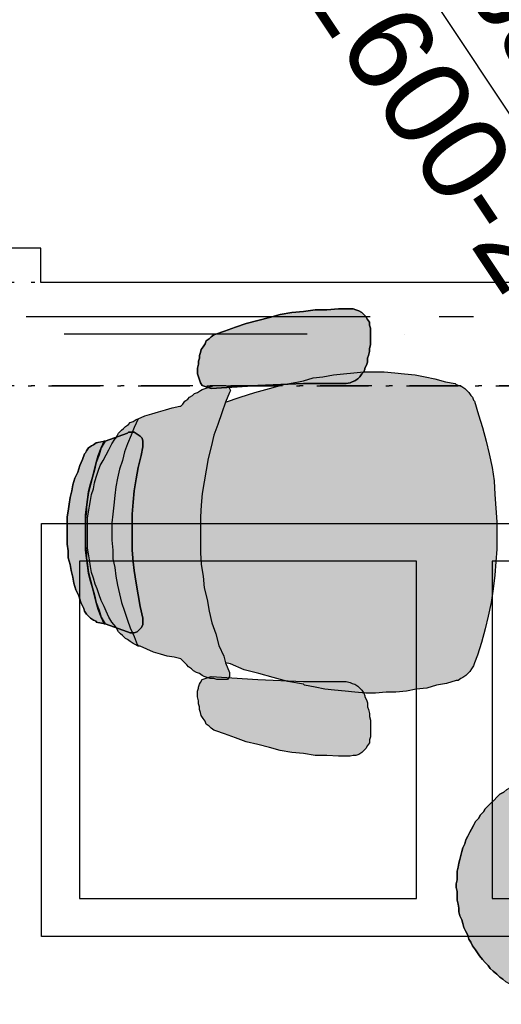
# Model space of a CAD drawing. Header units: millimetres. Extents: x -173281 to 144469, y -85977 to 83288.
# Tile 41 of 88: x -72770 to -72070, y -44811 to -43380. Entities that reach past the tile are written whole.
import ezdxf
from ezdxf.enums import TextEntityAlignment as Align

# ---------------------------------------------------------------- set-up
doc = ezdxf.new("R2010")
doc.units = ezdxf.units.MM
doc.header["$LTSCALE"] = 0.5
doc.header["$MEASUREMENT"] = 0
for name, pattern in [('Akselinje', [1500, 1000, -200, 100, -200]), ('Over snittplan', [260, 150, -50, 10, -50]), ('PLINE', [0]), ('Prikk & stiplet', [1340.555525, 705.555534, -352.777767, 0, -282.222223]), ('Under snittplan', [300, 200, -100])]:
    doc.linetypes.add(name, pattern=pattern)
for name, color, linetype in [('00 Møblering fra Hellevang Kontorsystermer AS(Nye konstruksjoner)', 7, 'Continuous'), ('223- Bjelker', 7, 'Continuous'), ('256- Faste himlinger og overflatebehandling(Nye konstruksjoner)', 7, 'Continuous'), ('82-- Modullinjer', 7, 'Continuous')]:
    doc.layers.add(name, color=color, linetype=linetype)
doc.styles.add('GENERATED_STYLE_1', font='arial.ttf')
doc.styles.add('GENERATED_STYLE_2', font='arial.ttf')

# ---------------------------------------------------------------- blocks, each defined once
blk = doc.blocks.new('Standard grid marker[192]', base_point=(20939.5, -43811.9))
at = {"layer": '82-- Modullinjer', "linetype": 'Akselinje'}
blk.add_line((20739.5, -43811.9), (-81321.3, -43811.9), dxfattribs=at)
at = {"layer": '82-- Modullinjer', "style": 'GENERATED_STYLE_2'}
for tag, p in [('AC_MarkerText_1_1', (-81898.8, -43851.9)), ('AC_MarkerText_1_0', (21062, -43851.9))]:
    blk.add_attdef(tag, text='', height=175, rotation=90, dxfattribs=at).set_placement(p, align=Align.TOP_CENTER)

msp = doc.modelspace()

# ---------------------------------------------------------------- hatches: boundary and pattern name
at = {"layer": '00 Møblering fra Hellevang Kontorsystermer AS(Nye konstruksjoner)', "linetype": 'Continuous'}
for points in [[(-72484.8, -43836.8), (-72472.1, -43832.6), (-72456.5, -43826.9), (-72441, -43821.3), (-72424, -43817), (-72407.1, -43812.8), (-72391.5, -43808.5), (-72374.6, -43805.7), (-72357.6, -43804.3), (-72340.6, -43801.5), (-72323.7, -43801.5), (-72306.7, -43800.1), (-72289.8, -43800.1), (-72285.5, -43800.1), (-72281.3, -43801.5), (-72277, -43802.9), (-72272.8, -43805.7), (-72270, -43808.5), (-72267.1, -43811.4), (-72264.3, -43815.6), (-72261.5, -43819.8), (-72261.5, -43824.1), (-72260.1, -43828.3), (-72260.1, -43832.6), (-72260.1, -43838.2), (-72260.1, -43842.5), (-72260.1, -43848.1), (-72260.1, -43852.4), (-72261.5, -43858), (-72261.5, -43862.3), (-72262.9, -43867.9), (-72264.3, -43872.1), (-72264.3, -43877.8), (-72265.7, -43882), (-72268.5, -43886.3), (-72268.5, -43887.7), (-72270, -43891.9), (-72272.8, -43894.8), (-72275.6, -43899), (-72278.4, -43901.8), (-72282.7, -43904.7), (-72286.9, -43906.1), (-72289.8, -43907.5), (-72295.4, -43908.9), (-72299.6, -43908.9), (-72357.6, -43908.9), (-72424, -43911.7), (-72491.9, -43916), (-72496.1, -43914.5), (-72500.4, -43913.1), (-72504.6, -43911.7), (-72507.4, -43907.5), (-72508.8, -43903.2), (-72510.3, -43899), (-72511.7, -43894.8), (-72511.7, -43890.5), (-72511.7, -43886.3), (-72510.3, -43880.6), (-72510.3, -43876.4), (-72508.8, -43872.1), (-72508.8, -43867.9), (-72507.4, -43863.7), (-72506, -43859.4), (-72503.2, -43855.2), (-72500.4, -43850.9), (-72498.9, -43846.7), (-72494.7, -43843.9), (-72491.9, -43841), (-72487.6, -43838.2)], [(-72630.4, -43988), (-72627.6, -43983.8), (-72626.2, -43981), (-72621.9, -43976.7), (-72619.1, -43973.9), (-72616.3, -43971.1), (-72612, -43968.3), (-72609.2, -43965.4), (-72605, -43964), (-72600.7, -43961.2), (-72597.9, -43959.8), (-72588, -43955.5), (-72578.1, -43952.7), (-72568.2, -43949.9), (-72558.3, -43947.1), (-72548.4, -43944.2), (-72537.1, -43941.4), (-72535.7, -43941.4), (-72532.9, -43938.6), (-72530, -43934.3), (-72525.8, -43931.5), (-72523, -43928.7), (-72518.7, -43925.9), (-72515.9, -43923), (-72511.7, -43921.6), (-72507.4, -43918.8), (-72504.6, -43917.4), (-72500.4, -43916), (-72496.1, -43914.5), (-72491.9, -43913.1), (-72487.6, -43911.7), (-72482, -43911.7), (-72477.7, -43911.7), (-72473.5, -43911.7), (-72470.7, -43911.7), (-72466.4, -43913.1), (-72463.6, -43918.8), (-72465, -43921.6), (-72470.7, -43935.8), (-72449.5, -43928.7), (-72428.3, -43921.6), (-72407.1, -43916), (-72385.9, -43910.3), (-72364.7, -43906.1), (-72357.6, -43904.7), (-72343.5, -43900.4), (-72329.3, -43899), (-72313.8, -43896.2), (-72299.6, -43894.8), (-72284.1, -43893.3), (-72270, -43891.9), (-72254.4, -43891.9), (-72240.3, -43891.9), (-72224.7, -43893.3), (-72210.6, -43894.8), (-72195, -43896.2), (-72180.9, -43899), (-72166.8, -43901.8), (-72151.3, -43906.1), (-72137.1, -43908.9), (-72135.7, -43910.3), (-72131.5, -43911.7), (-72127.2, -43913.1), (-72123, -43916), (-72120.2, -43918.8), (-72117.3, -43921.6), (-72114.5, -43925.9), (-72111.7, -43928.7), (-72110.3, -43932.9), (-72108.9, -43934.3), (-72103.2, -43954.1), (-72097.5, -43972.5), (-72091.9, -43992.3), (-72087.7, -44010.7), (-72083.4, -44030.5), (-72080.6, -44050.2), (-72079.2, -44070), (-72077.8, -44089.8), (-72076.3, -44109.6), (-72076.3, -44129.4), (-72076.3, -44149.2), (-72077.8, -44167.6), (-72079.2, -44187.3), (-72082, -44207.1), (-72084.8, -44226.9), (-72089.1, -44246.7), (-72093.3, -44265.1), (-72099, -44284.9), (-72104.6, -44303.3), (-72108.9, -44314.6), (-72110.3, -44318.8), (-72113.1, -44323), (-72115.9, -44327.3), (-72118.7, -44330.1), (-72121.6, -44333), (-72125.8, -44335.8), (-72128.6, -44337.2), (-72132.9, -44340), (-72135.7, -44340), (-72149.8, -44344.3), (-72164, -44347.1), (-72178.1, -44351.3), (-72193.6, -44352.8), (-72207.8, -44355.6), (-72223.3, -44357), (-72237.5, -44357), (-72253, -44358.4), (-72267.1, -44358.4), (-72282.7, -44357), (-72296.8, -44355.6), (-72312.4, -44354.2), (-72326.5, -44352.8), (-72340.6, -44349.9), (-72356.2, -44347.1), (-72357.6, -44345.7), (-72380.2, -44341.4), (-72401.4, -44335.8), (-72422.6, -44330.1), (-72443.8, -44324.5), (-72463.6, -44316), (-72470.7, -44314.6), (-72465, -44328.7), (-72465, -44334.4), (-72467.8, -44338.6), (-72470.7, -44338.6), (-72474.9, -44338.6), (-72479.2, -44338.6), (-72483.4, -44338.6), (-72487.6, -44337.2), (-72493.3, -44337.2), (-72497.5, -44335.8), (-72501.8, -44334.4), (-72504.6, -44333), (-72508.8, -44330.1), (-72513.1, -44328.7), (-72517.3, -44325.9), (-72520.1, -44323), (-72524.4, -44320.2), (-72527.2, -44317.4), (-72530, -44314.6), (-72532.9, -44311.7), (-72535.7, -44308.9), (-72545.6, -44306.1), (-72555.5, -44304.7), (-72565.4, -44301.8), (-72575.3, -44299), (-72585.2, -44294.8), (-72595.1, -44290.5), (-72597.9, -44290.5), (-72602.1, -44287.7), (-72605, -44286.3), (-72609.2, -44283.5), (-72613.4, -44280.6), (-72616.3, -44279.2), (-72620.5, -44275), (-72623.3, -44272.2), (-72626.2, -44269.3), (-72629, -44265.1), (-72630.4, -44262.3), (-72636.1, -44255.2), (-72640.3, -44248.1), (-72644.5, -44239.6), (-72647.4, -44232.6), (-72651.6, -44224.1), (-72654.4, -44215.6), (-72657.3, -44207.1), (-72660.1, -44200.1), (-72662.9, -44191.6), (-72665.7, -44183.1), (-72667.1, -44174.6), (-72668.6, -44164.7), (-72670, -44156.3), (-72671.4, -44147.8), (-72671.4, -44139.3), (-72671.4, -44130.8), (-72671.4, -44122.3), (-72671.4, -44112.4), (-72671.4, -44104), (-72670, -44095.5), (-72668.6, -44087), (-72667.1, -44078.5), (-72665.7, -44070), (-72662.9, -44061.6), (-72661.5, -44053.1), (-72658.7, -44044.6), (-72655.8, -44036.1), (-72653, -44027.6), (-72648.8, -44020.6), (-72644.5, -44012.1), (-72640.3, -44005), (-72636.1, -43996.5), (-72631.8, -43989.5)], [(-72590.8, -44000.8), (-72593.6, -44013.5), (-72597.9, -44030.5), (-72600.7, -44047.4), (-72603.5, -44064.4), (-72605, -44081.3), (-72606.4, -44098.3), (-72606.4, -44115.3), (-72606.4, -44133.6), (-72606.4, -44150.6), (-72605, -44167.6), (-72603.5, -44180.3), (-72600.7, -44198.7), (-72597.9, -44215.6), (-72595.1, -44232.6), (-72590.8, -44249.5), (-72590.8, -44251), (-72590.8, -44255.2), (-72590.8, -44259.4), (-72593.6, -44263.7), (-72596.5, -44266.5), (-72599.3, -44269.3), (-72603.5, -44270.7), (-72609.2, -44270.7), (-72613.4, -44269.3), (-72645.9, -44258), (-72647.4, -44258), (-72651.6, -44248.1), (-72655.8, -44236.8), (-72658.7, -44226.9), (-72661.5, -44215.6), (-72664.3, -44205.7), (-72667.1, -44194.4), (-72670, -44183.1), (-72671.4, -44171.8), (-72672.8, -44161.9), (-72672.8, -44154.8), (-72674.2, -44144.9), (-72674.2, -44133.6), (-72674.2, -44122.3), (-72674.2, -44111), (-72674.2, -44099.7), (-72672.8, -44088.4), (-72671.4, -44077.1), (-72670, -44065.8), (-72667.1, -44054.5), (-72664.3, -44044.6), (-72661.5, -44033.3), (-72658.7, -44023.4), (-72654.4, -44012.1), (-72651.6, -44002.2), (-72645.9, -43992.3), (-72613.4, -43981), (-72612, -43979.6), (-72607.8, -43979.6), (-72603.5, -43979.6), (-72599.3, -43982.4), (-72595.1, -43985.2), (-72592.2, -43988), (-72590.8, -43992.3), (-72590.8, -43996.5)], [(-72658.7, -43995.1), (-72647.5, -43992.6), (-72651.6, -44002.2), (-72655.8, -44013.5), (-72658.7, -44023.4), (-72661.5, -44034.7), (-72664.3, -44044.6), (-72667.1, -44055.9), (-72670, -44067.2), (-72671.4, -44077.1), (-72672.8, -44088.4), (-72672.8, -44094.1), (-72674.2, -44105.4), (-72674.2, -44116.7), (-72674.2, -44128), (-72674.2, -44139.3), (-72674.2, -44150.6), (-72672.8, -44161.9), (-72671.4, -44173.2), (-72670, -44184.5), (-72667.1, -44195.8), (-72664.3, -44205.7), (-72661.5, -44217), (-72658.7, -44226.9), (-72654.4, -44238.2), (-72651.6, -44248.1), (-72645.9, -44258), (-72658.7, -44255.2), (-72658.7, -44253.8), (-72662.9, -44252.4), (-72667.1, -44249.5), (-72670, -44246.7), (-72672.8, -44243.9), (-72675.6, -44239.6), (-72677, -44235.4), (-72681.3, -44226.9), (-72684.1, -44217), (-72688.3, -44208.6), (-72691.2, -44198.7), (-72692.6, -44190.2), (-72695.4, -44180.3), (-72696.8, -44171.8), (-72699.7, -44161.9), (-72699.7, -44152), (-72701.1, -44142.1), (-72701.1, -44136.5), (-72701.1, -44126.6), (-72701.1, -44118.1), (-72701.1, -44108.2), (-72701.1, -44102.5), (-72699.7, -44094.1), (-72698.2, -44084.2), (-72696.8, -44074.3), (-72694, -44064.4), (-72692.6, -44055.9), (-72689.8, -44046), (-72685.5, -44037.5), (-72682.7, -44027.6), (-72678.5, -44019.1), (-72675.6, -44010.7), (-72674.2, -44009.3), (-72672.8, -44006.4), (-72670, -44002.2), (-72665.7, -43999.4), (-72662.9, -43997.9)], [(-72647.4, -43992.3), (-72645.9, -43992.3), (-72647.5, -43992.6)], [(-72484.8, -44413.5), (-72487.6, -44412.1), (-72491.9, -44409.3), (-72494.7, -44406.5), (-72498.9, -44403.6), (-72500.4, -44399.4), (-72503.2, -44395.2), (-72506, -44390.9), (-72507.4, -44386.7), (-72508.8, -44382.4), (-72508.8, -44378.2), (-72510.3, -44374), (-72510.3, -44369.7), (-72511.7, -44364.1), (-72511.7, -44359.8), (-72511.7, -44355.6), (-72510.3, -44351.3), (-72510.3, -44349.9), (-72508.8, -44345.7), (-72507.4, -44342.9), (-72504.6, -44338.6), (-72500.4, -44337.2), (-72496.1, -44335.8), (-72491.9, -44334.4), (-72424, -44338.6), (-72357.6, -44341.4), (-72299.6, -44341.4), (-72295.4, -44341.4), (-72289.8, -44342.9), (-72286.9, -44344.3), (-72282.7, -44345.7), (-72278.4, -44348.5), (-72275.6, -44351.3), (-72272.8, -44354.2), (-72270, -44358.4), (-72268.5, -44362.6), (-72268.5, -44364.1), (-72265.7, -44368.3), (-72264.3, -44372.5), (-72264.3, -44378.2), (-72262.9, -44382.4), (-72261.5, -44388.1), (-72261.5, -44392.3), (-72260.1, -44398), (-72260.1, -44402.2), (-72260.1, -44407.9), (-72260.1, -44412.1), (-72260.1, -44417.8), (-72260.1, -44422), (-72261.5, -44426.3), (-72261.5, -44430.5), (-72264.3, -44434.7), (-72267.1, -44439), (-72270, -44441.8), (-72272.8, -44444.6), (-72277, -44447.5), (-72281.3, -44448.9), (-72285.5, -44448.9), (-72289.8, -44450.3), (-72306.7, -44450.3), (-72323.7, -44448.9), (-72340.6, -44448.9), (-72357.6, -44446), (-72374.6, -44444.6), (-72391.5, -44441.8), (-72407.1, -44437.6), (-72424, -44433.3), (-72441, -44429.1), (-72456.5, -44423.4), (-72472.1, -44417.8)], [(-71973.2, -44468.7), (-71973.2, -44472.9), (-71967.5, -44528), (-71964.7, -44584.6), (-71964.7, -44641.1), (-71964.7, -44696.2), (-71967.5, -44752.8), (-71973.2, -44809.3), (-71974.6, -44809.3), (-71980.2, -44807.9), (-71985.9, -44807.9), (-71991.5, -44806.5), (-71997.2, -44805.1), (-72004.3, -44805.1), (-72009.9, -44803.6), (-72015.6, -44800.8), (-72021.2, -44799.4), (-72026.9, -44798), (-72032.5, -44795.2), (-72036.8, -44792.3), (-72042.4, -44789.5), (-72048.1, -44786.7), (-72052.3, -44783.9), (-72058, -44781), (-72063.6, -44778.2), (-72067.9, -44774), (-72072.1, -44771.1), (-72076.3, -44766.9), (-72082, -44762.7), (-72086.2, -44758.4), (-72089.1, -44754.2), (-72093.3, -44749.9), (-72097.5, -44745.7), (-72101.8, -44740), (-72104.6, -44735.8), (-72107.4, -44731.6), (-72111.7, -44725.9), (-72114.5, -44720.3), (-72117.3, -44716), (-72118.7, -44710.4), (-72121.6, -44704.7), (-72124.4, -44699.1), (-72125.8, -44693.4), (-72127.2, -44687.7), (-72130.1, -44682.1), (-72131.5, -44676.4), (-72131.5, -44670.8), (-72132.9, -44665.1), (-72134.3, -44659.5), (-72134.3, -44652.4), (-72134.3, -44646.8), (-72135.7, -44641.1), (-72135.7, -44635.4), (-72134.3, -44629.8), (-72134.3, -44622.7), (-72134.3, -44617.1), (-72132.9, -44611.4), (-72131.5, -44605.8), (-72130.1, -44600.1), (-72128.6, -44594.5), (-72127.2, -44588.8), (-72125.8, -44583.1), (-72123, -44577.5), (-72121.6, -44571.8), (-72118.7, -44566.2), (-72115.9, -44560.5), (-72113.1, -44556.3), (-72110.3, -44550.6), (-72107.4, -44545), (-72103.2, -44540.7), (-72100.4, -44535.1), (-72096.1, -44530.8), (-72093.3, -44526.6), (-72089.1, -44522.4), (-72084.8, -44518.1), (-72080.6, -44513.9), (-72076.3, -44509.6), (-72072.1, -44505.4), (-72066.5, -44502.6), (-72062.2, -44498.3), (-72056.6, -44495.5), (-72052.3, -44492.7), (-72046.7, -44489.9), (-72041, -44487), (-72036.8, -44484.2), (-72031.1, -44481.4), (-72025.5, -44480), (-72019.8, -44477.1), (-72014.2, -44475.7), (-72008.5, -44474.3), (-72002.8, -44472.9), (-71997.2, -44471.5), (-71990.1, -44470.1), (-71984.5, -44470.1), (-71978.8, -44468.7)]]:
    msp.add_hatch(color=256, dxfattribs=at).paths.add_polyline_path(points)

# ---------------------------------------------------------------- linework, layer by layer
at = {"layer": '00 Møblering fra Hellevang Kontorsystermer AS(Nye konstruksjoner)', "linetype": 'PLINE', "flags": 128}
for points in [[(-72484.8, -43836.8), (-72472.1, -43832.6), (-72456.5, -43826.9), (-72441, -43821.3), (-72424, -43817), (-72407.1, -43812.8), (-72391.5, -43808.5), (-72374.6, -43805.7), (-72357.6, -43804.3), (-72340.6, -43801.5), (-72323.7, -43801.5), (-72306.7, -43800.1), (-72289.8, -43800.1), (-72285.5, -43800.1), (-72281.3, -43801.5), (-72277, -43802.9), (-72272.8, -43805.7), (-72270, -43808.5), (-72267.1, -43811.4), (-72264.3, -43815.6), (-72261.5, -43819.8), (-72261.5, -43824.1), (-72260.1, -43828.3), (-72260.1, -43832.6), (-72260.1, -43838.2), (-72260.1, -43842.5), (-72260.1, -43848.1), (-72260.1, -43852.4), (-72261.5, -43858), (-72261.5, -43862.3), (-72262.9, -43867.9), (-72264.3, -43872.1), (-72264.3, -43877.8), (-72265.7, -43882), (-72268.5, -43886.3), (-72268.5, -43887.7), (-72270, -43891.9), (-72272.8, -43894.8), (-72275.6, -43899), (-72278.4, -43901.8), (-72282.7, -43904.7), (-72286.9, -43906.1), (-72289.8, -43907.5), (-72295.4, -43908.9), (-72299.6, -43908.9), (-72357.6, -43908.9), (-72424, -43911.7), (-72491.9, -43916), (-72496.1, -43914.5), (-72500.4, -43913.1), (-72504.6, -43911.7), (-72507.4, -43907.5), (-72508.8, -43903.2), (-72510.3, -43899), (-72511.7, -43894.8), (-72511.7, -43890.5), (-72511.7, -43886.3), (-72510.3, -43880.6), (-72510.3, -43876.4), (-72508.8, -43872.1), (-72508.8, -43867.9), (-72507.4, -43863.7), (-72506, -43859.4), (-72503.2, -43855.2), (-72500.4, -43850.9), (-72498.9, -43846.7), (-72494.7, -43843.9), (-72491.9, -43841), (-72487.6, -43838.2)], [(-72630.4, -43988), (-72627.6, -43983.8), (-72626.2, -43981), (-72621.9, -43976.7), (-72619.1, -43973.9), (-72616.3, -43971.1), (-72612, -43968.3), (-72609.2, -43965.4), (-72605, -43964), (-72600.7, -43961.2), (-72597.9, -43959.8), (-72588, -43955.5), (-72578.1, -43952.7), (-72568.2, -43949.9), (-72558.3, -43947.1), (-72548.4, -43944.2), (-72537.1, -43941.4), (-72535.7, -43941.4), (-72532.9, -43938.6), (-72530, -43934.3), (-72525.8, -43931.5), (-72523, -43928.7), (-72518.7, -43925.9), (-72515.9, -43923), (-72511.7, -43921.6), (-72507.4, -43918.8), (-72504.6, -43917.4), (-72500.4, -43916), (-72496.1, -43914.5), (-72491.9, -43913.1), (-72487.6, -43911.7), (-72482, -43911.7), (-72477.7, -43911.7), (-72473.5, -43911.7), (-72470.7, -43911.7), (-72466.4, -43913.1), (-72463.6, -43918.8), (-72465, -43921.6), (-72470.7, -43935.8), (-72449.5, -43928.7), (-72428.3, -43921.6), (-72407.1, -43916), (-72385.9, -43910.3), (-72364.7, -43906.1), (-72357.6, -43904.7), (-72343.5, -43900.4), (-72329.3, -43899), (-72313.8, -43896.2), (-72299.6, -43894.8), (-72284.1, -43893.3), (-72270, -43891.9), (-72254.4, -43891.9), (-72240.3, -43891.9), (-72224.7, -43893.3), (-72210.6, -43894.8), (-72195, -43896.2), (-72180.9, -43899), (-72166.8, -43901.8), (-72151.3, -43906.1), (-72137.1, -43908.9), (-72135.7, -43910.3), (-72131.5, -43911.7), (-72127.2, -43913.1), (-72123, -43916), (-72120.2, -43918.8), (-72117.3, -43921.6), (-72114.5, -43925.9), (-72111.7, -43928.7), (-72110.3, -43932.9), (-72108.9, -43934.3), (-72103.2, -43954.1), (-72097.5, -43972.5), (-72091.9, -43992.3), (-72087.7, -44010.7), (-72083.4, -44030.5), (-72080.6, -44050.2), (-72079.2, -44070), (-72077.8, -44089.8), (-72076.3, -44109.6), (-72076.3, -44129.4), (-72076.3, -44149.2), (-72077.8, -44167.6), (-72079.2, -44187.3), (-72082, -44207.1), (-72084.8, -44226.9), (-72089.1, -44246.7), (-72093.3, -44265.1), (-72099, -44284.9), (-72104.6, -44303.3), (-72108.9, -44314.6), (-72110.3, -44318.8), (-72113.1, -44323), (-72115.9, -44327.3), (-72118.7, -44330.1), (-72121.6, -44333), (-72125.8, -44335.8), (-72128.6, -44337.2), (-72132.9, -44340), (-72135.7, -44340), (-72149.8, -44344.3), (-72164, -44347.1), (-72178.1, -44351.3), (-72193.6, -44352.8), (-72207.8, -44355.6), (-72223.3, -44357), (-72237.5, -44357), (-72253, -44358.4), (-72267.1, -44358.4), (-72282.7, -44357), (-72296.8, -44355.6), (-72312.4, -44354.2), (-72326.5, -44352.8), (-72340.6, -44349.9), (-72356.2, -44347.1), (-72357.6, -44345.7), (-72380.2, -44341.4), (-72401.4, -44335.8), (-72422.6, -44330.1), (-72443.8, -44324.5), (-72463.6, -44316), (-72470.7, -44314.6), (-72465, -44328.7), (-72465, -44334.4), (-72467.8, -44338.6), (-72470.7, -44338.6), (-72474.9, -44338.6), (-72479.2, -44338.6), (-72483.4, -44338.6), (-72487.6, -44337.2), (-72493.3, -44337.2), (-72497.5, -44335.8), (-72501.8, -44334.4), (-72504.6, -44333), (-72508.8, -44330.1), (-72513.1, -44328.7), (-72517.3, -44325.9), (-72520.1, -44323), (-72524.4, -44320.2), (-72527.2, -44317.4), (-72530, -44314.6), (-72532.9, -44311.7), (-72535.7, -44308.9), (-72545.6, -44306.1), (-72555.5, -44304.7), (-72565.4, -44301.8), (-72575.3, -44299), (-72585.2, -44294.8), (-72595.1, -44290.5), (-72597.9, -44290.5), (-72602.1, -44287.7), (-72605, -44286.3), (-72609.2, -44283.5), (-72613.4, -44280.6), (-72616.3, -44279.2), (-72620.5, -44275), (-72623.3, -44272.2), (-72626.2, -44269.3), (-72629, -44265.1), (-72630.4, -44262.3), (-72636.1, -44255.2), (-72640.3, -44248.1), (-72644.5, -44239.6), (-72647.4, -44232.6), (-72651.6, -44224.1), (-72654.4, -44215.6), (-72657.3, -44207.1), (-72660.1, -44200.1), (-72662.9, -44191.6), (-72665.7, -44183.1), (-72667.1, -44174.6), (-72668.6, -44164.7), (-72670, -44156.3), (-72671.4, -44147.8), (-72671.4, -44139.3), (-72671.4, -44130.8), (-72671.4, -44122.3), (-72671.4, -44112.4), (-72671.4, -44104), (-72670, -44095.5), (-72668.6, -44087), (-72667.1, -44078.5), (-72665.7, -44070), (-72662.9, -44061.6), (-72661.5, -44053.1), (-72658.7, -44044.6), (-72655.8, -44036.1), (-72653, -44027.6), (-72648.8, -44020.6), (-72644.5, -44012.1), (-72640.3, -44005), (-72636.1, -43996.5), (-72631.8, -43989.5)], [(-72590.8, -44000.8), (-72593.6, -44013.5), (-72597.9, -44030.5), (-72600.7, -44047.4), (-72603.5, -44064.4), (-72605, -44081.3), (-72606.4, -44098.3), (-72606.4, -44115.3), (-72606.4, -44133.6), (-72606.4, -44150.6), (-72605, -44167.6), (-72603.5, -44180.3), (-72600.7, -44198.7), (-72597.9, -44215.6), (-72595.1, -44232.6), (-72590.8, -44249.5), (-72590.8, -44251), (-72590.8, -44255.2), (-72590.8, -44259.4), (-72593.6, -44263.7), (-72596.5, -44266.5), (-72599.3, -44269.3), (-72603.5, -44270.7), (-72609.2, -44270.7), (-72613.4, -44269.3), (-72645.9, -44258), (-72647.4, -44258), (-72651.6, -44248.1), (-72655.8, -44236.8), (-72658.7, -44226.9), (-72661.5, -44215.6), (-72664.3, -44205.7), (-72667.1, -44194.4), (-72670, -44183.1), (-72671.4, -44171.8), (-72672.8, -44161.9), (-72672.8, -44154.8), (-72674.2, -44144.9), (-72674.2, -44133.6), (-72674.2, -44122.3), (-72674.2, -44111), (-72674.2, -44099.7), (-72672.8, -44088.4), (-72671.4, -44077.1), (-72670, -44065.8), (-72667.1, -44054.5), (-72664.3, -44044.6), (-72661.5, -44033.3), (-72658.7, -44023.4), (-72654.4, -44012.1), (-72651.6, -44002.2), (-72645.9, -43992.3), (-72613.4, -43981), (-72612, -43979.6), (-72607.8, -43979.6), (-72603.5, -43979.6), (-72599.3, -43982.4), (-72595.1, -43985.2), (-72592.2, -43988), (-72590.8, -43992.3), (-72590.8, -43996.5)], [(-72658.7, -43995.1), (-72647.5, -43992.6), (-72651.6, -44002.2), (-72655.8, -44013.5), (-72658.7, -44023.4), (-72661.5, -44034.7), (-72664.3, -44044.6), (-72667.1, -44055.9), (-72670, -44067.2), (-72671.4, -44077.1), (-72672.8, -44088.4), (-72672.8, -44094.1), (-72674.2, -44105.4), (-72674.2, -44116.7), (-72674.2, -44128), (-72674.2, -44139.3), (-72674.2, -44150.6), (-72672.8, -44161.9), (-72671.4, -44173.2), (-72670, -44184.5), (-72667.1, -44195.8), (-72664.3, -44205.7), (-72661.5, -44217), (-72658.7, -44226.9), (-72654.4, -44238.2), (-72651.6, -44248.1), (-72645.9, -44258), (-72658.7, -44255.2), (-72658.7, -44253.8), (-72662.9, -44252.4), (-72667.1, -44249.5), (-72670, -44246.7), (-72672.8, -44243.9), (-72675.6, -44239.6), (-72677, -44235.4), (-72681.3, -44226.9), (-72684.1, -44217), (-72688.3, -44208.6), (-72691.2, -44198.7), (-72692.6, -44190.2), (-72695.4, -44180.3), (-72696.8, -44171.8), (-72699.7, -44161.9), (-72699.7, -44152), (-72701.1, -44142.1), (-72701.1, -44136.5), (-72701.1, -44126.6), (-72701.1, -44118.1), (-72701.1, -44108.2), (-72701.1, -44102.5), (-72699.7, -44094.1), (-72698.2, -44084.2), (-72696.8, -44074.3), (-72694, -44064.4), (-72692.6, -44055.9), (-72689.8, -44046), (-72685.5, -44037.5), (-72682.7, -44027.6), (-72678.5, -44019.1), (-72675.6, -44010.7), (-72674.2, -44009.3), (-72672.8, -44006.4), (-72670, -44002.2), (-72665.7, -43999.4), (-72662.9, -43997.9)], [(-72647.4, -43992.3), (-72645.9, -43992.3), (-72647.5, -43992.6)], [(-72484.8, -44413.5), (-72487.6, -44412.1), (-72491.9, -44409.3), (-72494.7, -44406.5), (-72498.9, -44403.6), (-72500.4, -44399.4), (-72503.2, -44395.2), (-72506, -44390.9), (-72507.4, -44386.7), (-72508.8, -44382.4), (-72508.8, -44378.2), (-72510.3, -44374), (-72510.3, -44369.7), (-72511.7, -44364.1), (-72511.7, -44359.8), (-72511.7, -44355.6), (-72510.3, -44351.3), (-72510.3, -44349.9), (-72508.8, -44345.7), (-72507.4, -44342.9), (-72504.6, -44338.6), (-72500.4, -44337.2), (-72496.1, -44335.8), (-72491.9, -44334.4), (-72424, -44338.6), (-72357.6, -44341.4), (-72299.6, -44341.4), (-72295.4, -44341.4), (-72289.8, -44342.9), (-72286.9, -44344.3), (-72282.7, -44345.7), (-72278.4, -44348.5), (-72275.6, -44351.3), (-72272.8, -44354.2), (-72270, -44358.4), (-72268.5, -44362.6), (-72268.5, -44364.1), (-72265.7, -44368.3), (-72264.3, -44372.5), (-72264.3, -44378.2), (-72262.9, -44382.4), (-72261.5, -44388.1), (-72261.5, -44392.3), (-72260.1, -44398), (-72260.1, -44402.2), (-72260.1, -44407.9), (-72260.1, -44412.1), (-72260.1, -44417.8), (-72260.1, -44422), (-72261.5, -44426.3), (-72261.5, -44430.5), (-72264.3, -44434.7), (-72267.1, -44439), (-72270, -44441.8), (-72272.8, -44444.6), (-72277, -44447.5), (-72281.3, -44448.9), (-72285.5, -44448.9), (-72289.8, -44450.3), (-72306.7, -44450.3), (-72323.7, -44448.9), (-72340.6, -44448.9), (-72357.6, -44446), (-72374.6, -44444.6), (-72391.5, -44441.8), (-72407.1, -44437.6), (-72424, -44433.3), (-72441, -44429.1), (-72456.5, -44423.4), (-72472.1, -44417.8)], [(-71973.2, -44468.7), (-71973.2, -44472.9), (-71967.5, -44528), (-71964.7, -44584.6), (-71964.7, -44641.1), (-71964.7, -44696.2), (-71967.5, -44752.8), (-71973.2, -44809.3), (-71974.6, -44809.3), (-71980.2, -44807.9), (-71985.9, -44807.9), (-71991.5, -44806.5), (-71997.2, -44805.1), (-72004.3, -44805.1), (-72009.9, -44803.6), (-72015.6, -44800.8), (-72021.2, -44799.4), (-72026.9, -44798), (-72032.5, -44795.2), (-72036.8, -44792.3), (-72042.4, -44789.5), (-72048.1, -44786.7), (-72052.3, -44783.9), (-72058, -44781), (-72063.6, -44778.2), (-72067.9, -44774), (-72072.1, -44771.1), (-72076.3, -44766.9), (-72082, -44762.7), (-72086.2, -44758.4), (-72089.1, -44754.2), (-72093.3, -44749.9), (-72097.5, -44745.7), (-72101.8, -44740), (-72104.6, -44735.8), (-72107.4, -44731.6), (-72111.7, -44725.9), (-72114.5, -44720.3), (-72117.3, -44716), (-72118.7, -44710.4), (-72121.6, -44704.7), (-72124.4, -44699.1), (-72125.8, -44693.4), (-72127.2, -44687.7), (-72130.1, -44682.1), (-72131.5, -44676.4), (-72131.5, -44670.8), (-72132.9, -44665.1), (-72134.3, -44659.5), (-72134.3, -44652.4), (-72134.3, -44646.8), (-72135.7, -44641.1), (-72135.7, -44635.4), (-72134.3, -44629.8), (-72134.3, -44622.7), (-72134.3, -44617.1), (-72132.9, -44611.4), (-72131.5, -44605.8), (-72130.1, -44600.1), (-72128.6, -44594.5), (-72127.2, -44588.8), (-72125.8, -44583.1), (-72123, -44577.5), (-72121.6, -44571.8), (-72118.7, -44566.2), (-72115.9, -44560.5), (-72113.1, -44556.3), (-72110.3, -44550.6), (-72107.4, -44545), (-72103.2, -44540.7), (-72100.4, -44535.1), (-72096.1, -44530.8), (-72093.3, -44526.6), (-72089.1, -44522.4), (-72084.8, -44518.1), (-72080.6, -44513.9), (-72076.3, -44509.6), (-72072.1, -44505.4), (-72066.5, -44502.6), (-72062.2, -44498.3), (-72056.6, -44495.5), (-72052.3, -44492.7), (-72046.7, -44489.9), (-72041, -44487), (-72036.8, -44484.2), (-72031.1, -44481.4), (-72025.5, -44480), (-72019.8, -44477.1), (-72014.2, -44475.7), (-72008.5, -44474.3), (-72002.8, -44472.9), (-71997.2, -44471.5), (-71990.1, -44470.1), (-71984.5, -44470.1), (-71978.8, -44468.7)]]:
    msp.add_lwpolyline(points, close=True, dxfattribs=at)
at = {"layer": '00 Møblering fra Hellevang Kontorsystermer AS(Nye konstruksjoner)', "linetype": 'PLINE'}
for points in [[(-72484.8, -43836.8), (-72487.6, -43838.2), (-72491.9, -43841), (-72494.7, -43843.9), (-72498.9, -43846.7), (-72500.4, -43850.9), (-72503.2, -43855.2), (-72506, -43859.4), (-72507.4, -43863.7), (-72508.8, -43867.9), (-72508.8, -43872.1), (-72510.3, -43876.4), (-72510.3, -43880.6), (-72511.7, -43886.3), (-72511.7, -43890.5), (-72511.7, -43894.8), (-72510.3, -43899), (-72508.8, -43903.2), (-72507.4, -43907.5), (-72504.6, -43911.7), (-72500.4, -43913.1), (-72496.1, -43914.5), (-72491.9, -43916), (-72424, -43911.7), (-72357.6, -43908.9), (-72299.6, -43908.9), (-72295.4, -43908.9), (-72289.8, -43907.5), (-72286.9, -43906.1), (-72282.7, -43904.7), (-72278.4, -43901.8), (-72275.6, -43899), (-72272.8, -43894.8), (-72270, -43891.9), (-72268.5, -43887.7), (-72268.5, -43886.3), (-72265.7, -43882), (-72264.3, -43877.8), (-72264.3, -43872.1), (-72262.9, -43867.9), (-72261.5, -43862.3), (-72261.5, -43858), (-72260.1, -43852.4), (-72260.1, -43848.1), (-72260.1, -43842.5), (-72260.1, -43838.2), (-72260.1, -43832.6), (-72260.1, -43828.3), (-72261.5, -43824.1), (-72261.5, -43819.8), (-72264.3, -43815.6), (-72267.1, -43811.4), (-72270, -43808.5), (-72272.8, -43805.7), (-72277, -43802.9), (-72281.3, -43801.5), (-72285.5, -43800.1), (-72289.8, -43800.1), (-72306.7, -43800.1), (-72323.7, -43801.5), (-72340.6, -43801.5), (-72357.6, -43804.3), (-72374.6, -43805.7), (-72391.5, -43808.5), (-72407.1, -43812.8), (-72424, -43817), (-72441, -43821.3), (-72456.5, -43826.9), (-72472.1, -43832.6)], [(-72630.4, -43988), (-72627.6, -43983.8), (-72626.2, -43981), (-72621.9, -43976.7), (-72619.1, -43973.9), (-72616.3, -43971.1), (-72612, -43968.3), (-72609.2, -43965.4), (-72605, -43964), (-72600.7, -43961.2), (-72597.9, -43959.8), (-72588, -43955.5), (-72578.1, -43952.7), (-72568.2, -43949.9), (-72558.3, -43947.1), (-72548.4, -43944.2), (-72537.1, -43941.4), (-72535.7, -43941.4), (-72532.9, -43938.6), (-72530, -43934.3), (-72525.8, -43931.5), (-72523, -43928.7), (-72518.7, -43925.9), (-72515.9, -43923), (-72511.7, -43921.6), (-72507.4, -43918.8), (-72504.6, -43917.4), (-72500.4, -43916), (-72496.1, -43914.5), (-72491.9, -43913.1), (-72487.6, -43911.7), (-72482, -43911.7), (-72477.7, -43911.7), (-72473.5, -43911.7), (-72470.7, -43911.7), (-72466.4, -43913.1), (-72463.6, -43918.8), (-72465, -43921.6), (-72470.7, -43935.8), (-72449.5, -43928.7), (-72428.3, -43921.6), (-72407.1, -43916), (-72385.9, -43910.3), (-72364.7, -43906.1), (-72357.6, -43904.7), (-72343.5, -43900.4), (-72329.3, -43899), (-72313.8, -43896.2), (-72299.6, -43894.8), (-72284.1, -43893.3), (-72270, -43891.9), (-72254.4, -43891.9), (-72240.3, -43891.9), (-72224.7, -43893.3), (-72210.6, -43894.8), (-72195, -43896.2), (-72180.9, -43899), (-72166.8, -43901.8), (-72151.3, -43906.1), (-72137.1, -43908.9), (-72135.7, -43910.3), (-72131.5, -43911.7), (-72127.2, -43913.1), (-72123, -43916), (-72120.2, -43918.8), (-72117.3, -43921.6), (-72114.5, -43925.9), (-72111.7, -43928.7), (-72110.3, -43932.9), (-72108.9, -43934.3), (-72103.2, -43954.1), (-72097.5, -43972.5), (-72091.9, -43992.3), (-72087.7, -44010.7), (-72083.4, -44030.5), (-72080.6, -44050.2), (-72079.2, -44070), (-72077.8, -44089.8), (-72076.3, -44109.6), (-72076.3, -44129.4), (-72076.3, -44149.2), (-72077.8, -44167.6), (-72079.2, -44187.3), (-72082, -44207.1), (-72084.8, -44226.9), (-72089.1, -44246.7), (-72093.3, -44265.1), (-72099, -44284.9), (-72104.6, -44303.3), (-72108.9, -44314.6), (-72110.3, -44318.8), (-72113.1, -44323), (-72115.9, -44327.3), (-72118.7, -44330.1), (-72121.6, -44333), (-72125.8, -44335.8), (-72128.6, -44337.2), (-72132.9, -44340), (-72135.7, -44340), (-72149.8, -44344.3), (-72164, -44347.1), (-72178.1, -44351.3), (-72193.6, -44352.8), (-72207.8, -44355.6), (-72223.3, -44357), (-72237.5, -44357), (-72253, -44358.4), (-72267.1, -44358.4), (-72282.7, -44357), (-72296.8, -44355.6), (-72312.4, -44354.2), (-72326.5, -44352.8), (-72340.6, -44349.9), (-72356.2, -44347.1), (-72357.6, -44345.7), (-72380.2, -44341.4), (-72401.4, -44335.8), (-72422.6, -44330.1), (-72443.8, -44324.5), (-72463.6, -44316), (-72470.7, -44314.6), (-72465, -44328.7), (-72465, -44334.4), (-72467.8, -44338.6), (-72470.7, -44338.6), (-72474.9, -44338.6), (-72479.2, -44338.6), (-72483.4, -44338.6), (-72487.6, -44337.2), (-72493.3, -44337.2), (-72497.5, -44335.8), (-72501.8, -44334.4), (-72504.6, -44333), (-72508.8, -44330.1), (-72513.1, -44328.7), (-72517.3, -44325.9), (-72520.1, -44323), (-72524.4, -44320.2), (-72527.2, -44317.4), (-72530, -44314.6), (-72532.9, -44311.7), (-72535.7, -44308.9), (-72545.6, -44306.1), (-72555.5, -44304.7), (-72565.4, -44301.8), (-72575.3, -44299), (-72585.2, -44294.8), (-72595.1, -44290.5), (-72597.9, -44290.5), (-72602.1, -44287.7), (-72605, -44286.3), (-72609.2, -44283.5), (-72613.4, -44280.6), (-72616.3, -44279.2), (-72620.5, -44275), (-72623.3, -44272.2), (-72626.2, -44269.3), (-72629, -44265.1), (-72630.4, -44262.3), (-72636.1, -44255.2), (-72640.3, -44248.1), (-72644.5, -44239.6), (-72647.4, -44232.6), (-72651.6, -44224.1), (-72654.4, -44215.6), (-72657.3, -44207.1), (-72660.1, -44200.1), (-72662.9, -44191.6), (-72665.7, -44183.1), (-72667.1, -44174.6), (-72668.6, -44164.7), (-72670, -44156.3), (-72671.4, -44147.8), (-72671.4, -44139.3), (-72671.4, -44130.8), (-72671.4, -44122.3), (-72671.4, -44112.4), (-72671.4, -44104), (-72670, -44095.5), (-72668.6, -44087), (-72667.1, -44078.5), (-72665.7, -44070), (-72662.9, -44061.6), (-72661.5, -44053.1), (-72658.7, -44044.6), (-72655.8, -44036.1), (-72653, -44027.6), (-72648.8, -44020.6), (-72644.5, -44012.1), (-72640.3, -44005), (-72636.1, -43996.5), (-72631.8, -43989.5)], [(-72590.8, -44000.8), (-72590.8, -43996.5), (-72590.8, -43992.3), (-72592.2, -43988), (-72595.1, -43985.2), (-72599.3, -43982.4), (-72603.5, -43979.6), (-72607.8, -43979.6), (-72612, -43979.6), (-72613.4, -43981), (-72645.9, -43992.3), (-72651.6, -44002.2), (-72654.4, -44012.1), (-72658.7, -44023.4), (-72661.5, -44033.3), (-72664.3, -44044.6), (-72667.1, -44054.5), (-72670, -44065.8), (-72671.4, -44077.1), (-72672.8, -44088.4), (-72674.2, -44099.7), (-72674.2, -44111), (-72674.2, -44122.3), (-72674.2, -44133.6), (-72674.2, -44144.9), (-72672.8, -44154.8), (-72672.8, -44161.9), (-72671.4, -44171.8), (-72670, -44183.1), (-72667.1, -44194.4), (-72664.3, -44205.7), (-72661.5, -44215.6), (-72658.7, -44226.9), (-72655.8, -44236.8), (-72651.6, -44248.1), (-72647.4, -44258), (-72645.9, -44258), (-72613.4, -44269.3), (-72609.2, -44270.7), (-72603.5, -44270.7), (-72599.3, -44269.3), (-72596.5, -44266.5), (-72593.6, -44263.7), (-72590.8, -44259.4), (-72590.8, -44255.2), (-72590.8, -44251), (-72590.8, -44249.5), (-72595.1, -44232.6), (-72597.9, -44215.6), (-72600.7, -44198.7), (-72603.5, -44180.3), (-72605, -44167.6), (-72606.4, -44150.6), (-72606.4, -44133.6), (-72606.4, -44115.3), (-72606.4, -44098.3), (-72605, -44081.3), (-72603.5, -44064.4), (-72600.7, -44047.4), (-72597.9, -44030.5), (-72593.6, -44013.5)], [(-72645.9, -43992.3), (-72658.7, -43995.1), (-72662.9, -43997.9), (-72665.7, -43999.4), (-72670, -44002.2), (-72672.8, -44006.4), (-72674.2, -44009.3), (-72675.6, -44010.7), (-72678.5, -44019.1), (-72682.7, -44027.6), (-72685.5, -44037.5), (-72689.8, -44046), (-72692.6, -44055.9), (-72694, -44064.4), (-72696.8, -44074.3), (-72698.2, -44084.2), (-72699.7, -44094.1), (-72701.1, -44102.5), (-72701.1, -44108.2), (-72701.1, -44118.1), (-72701.1, -44126.6), (-72701.1, -44136.5), (-72701.1, -44142.1), (-72699.7, -44152), (-72699.7, -44161.9), (-72696.8, -44171.8), (-72695.4, -44180.3), (-72692.6, -44190.2), (-72691.2, -44198.7), (-72688.3, -44208.6), (-72684.1, -44217), (-72681.3, -44226.9), (-72677, -44235.4), (-72675.6, -44239.6), (-72672.8, -44243.9), (-72670, -44246.7), (-72667.1, -44249.5), (-72662.9, -44252.4), (-72658.7, -44253.8), (-72658.7, -44255.2), (-72645.9, -44258), (-72651.6, -44248.1), (-72654.4, -44238.2), (-72658.7, -44226.9), (-72661.5, -44217), (-72664.3, -44205.7), (-72667.1, -44195.8), (-72670, -44184.5), (-72671.4, -44173.2), (-72672.8, -44161.9), (-72674.2, -44150.6), (-72674.2, -44139.3), (-72674.2, -44128), (-72674.2, -44116.7), (-72674.2, -44105.4), (-72672.8, -44094.1), (-72672.8, -44088.4), (-72671.4, -44077.1), (-72670, -44067.2), (-72667.1, -44055.9), (-72664.3, -44044.6), (-72661.5, -44034.7), (-72658.7, -44023.4), (-72655.8, -44013.5), (-72651.6, -44002.2), (-72647.4, -43992.3)], [(-72484.8, -44413.5), (-72487.6, -44412.1), (-72491.9, -44409.3), (-72494.7, -44406.5), (-72498.9, -44403.6), (-72500.4, -44399.4), (-72503.2, -44395.2), (-72506, -44390.9), (-72507.4, -44386.7), (-72508.8, -44382.4), (-72508.8, -44378.2), (-72510.3, -44374), (-72510.3, -44369.7), (-72511.7, -44364.1), (-72511.7, -44359.8), (-72511.7, -44355.6), (-72510.3, -44351.3), (-72510.3, -44349.9), (-72508.8, -44345.7), (-72507.4, -44342.9), (-72504.6, -44338.6), (-72500.4, -44337.2), (-72496.1, -44335.8), (-72491.9, -44334.4), (-72424, -44338.6), (-72357.6, -44341.4), (-72299.6, -44341.4), (-72295.4, -44341.4), (-72289.8, -44342.9), (-72286.9, -44344.3), (-72282.7, -44345.7), (-72278.4, -44348.5), (-72275.6, -44351.3), (-72272.8, -44354.2), (-72270, -44358.4), (-72268.5, -44362.6), (-72268.5, -44364.1), (-72265.7, -44368.3), (-72264.3, -44372.5), (-72264.3, -44378.2), (-72262.9, -44382.4), (-72261.5, -44388.1), (-72261.5, -44392.3), (-72260.1, -44398), (-72260.1, -44402.2), (-72260.1, -44407.9), (-72260.1, -44412.1), (-72260.1, -44417.8), (-72260.1, -44422), (-72261.5, -44426.3), (-72261.5, -44430.5), (-72264.3, -44434.7), (-72267.1, -44439), (-72270, -44441.8), (-72272.8, -44444.6), (-72277, -44447.5), (-72281.3, -44448.9), (-72285.5, -44448.9), (-72289.8, -44450.3), (-72306.7, -44450.3), (-72323.7, -44448.9), (-72340.6, -44448.9), (-72357.6, -44446), (-72374.6, -44444.6), (-72391.5, -44441.8), (-72407.1, -44437.6), (-72424, -44433.3), (-72441, -44429.1), (-72456.5, -44423.4), (-72472.1, -44417.8)]]:
    msp.add_lwpolyline(points, close=True, dxfattribs=at)
for points in [[(-72470.7, -43935.8), (-72476.3, -43951.3), (-72482, -43968.3), (-72487.6, -43983.8), (-72491.9, -44000.8), (-72496.1, -44017.7), (-72498.9, -44034.7), (-72501.8, -44051.7), (-72504.6, -44068.6), (-72506, -44085.6), (-72507.4, -44102.5), (-72507.4, -44119.5), (-72507.4, -44137.9), (-72507.4, -44154.8), (-72506, -44171.8), (-72503.2, -44188.8), (-72501.8, -44205.7), (-72497.5, -44222.7), (-72494.7, -44239.6), (-72490.5, -44256.6), (-72484.8, -44272.2), (-72480.6, -44289.1), (-72473.5, -44304.7), (-72470.7, -44314.6)], [(-72597.9, -43959.8), (-72603.5, -43972.5), (-72607.8, -43983.8), (-72613.4, -43996.5), (-72617.7, -44007.8), (-72620.5, -44020.6), (-72624.7, -44033.3), (-72627.6, -44046), (-72630.4, -44058.7), (-72631.8, -44071.4), (-72633.2, -44085.6), (-72634.6, -44098.3), (-72636.1, -44111), (-72636.1, -44123.7), (-72636.1, -44136.5), (-72634.6, -44150.6), (-72634.6, -44163.3), (-72631.8, -44176), (-72630.4, -44188.8), (-72627.6, -44201.5), (-72624.7, -44214.2), (-72621.9, -44226.9), (-72617.7, -44239.6), (-72613.4, -44252.4), (-72609.2, -44263.7), (-72603.5, -44276.4), (-72599.3, -44287.7), (-72597.9, -44290.5)], [(-72066.5, -44502.6), (-72072.1, -44505.4), (-72076.3, -44509.6), (-72080.6, -44513.9), (-72084.8, -44518.1), (-72089.1, -44522.4), (-72093.3, -44526.6), (-72096.1, -44530.8), (-72100.4, -44535.1), (-72103.2, -44540.7), (-72107.4, -44545), (-72110.3, -44550.6), (-72113.1, -44556.3), (-72115.9, -44560.5), (-72118.7, -44566.2), (-72121.6, -44571.8), (-72123, -44577.5), (-72125.8, -44583.1), (-72127.2, -44588.8), (-72128.6, -44594.5), (-72130.1, -44600.1), (-72131.5, -44605.8), (-72132.9, -44611.4), (-72134.3, -44617.1), (-72134.3, -44622.7), (-72134.3, -44629.8), (-72135.7, -44635.4), (-72135.7, -44641.1), (-72134.3, -44646.8), (-72134.3, -44652.4), (-72134.3, -44659.5), (-72132.9, -44665.1), (-72131.5, -44670.8), (-72131.5, -44676.4), (-72130.1, -44682.1), (-72127.2, -44687.7), (-72125.8, -44693.4), (-72124.4, -44699.1), (-72121.6, -44704.7), (-72118.7, -44710.4), (-72117.3, -44716), (-72114.5, -44720.3), (-72111.7, -44725.9), (-72107.4, -44731.6), (-72104.6, -44735.8), (-72101.8, -44740), (-72097.5, -44745.7), (-72093.3, -44749.9), (-72089.1, -44754.2), (-72086.2, -44758.4), (-72082, -44762.7), (-72076.3, -44766.9), (-72072.1, -44771.1), (-72067.9, -44774)]]:
    msp.add_lwpolyline(points, dxfattribs=at)
at = {"layer": '00 Møblering fra Hellevang Kontorsystermer AS(Nye konstruksjoner)', "linetype": 'Under snittplan'}
msp.add_lwpolyline([(-72066.5, -44502.6), (-72072.1, -44505.4), (-72076.3, -44509.6), (-72080.6, -44513.9), (-72084.8, -44518.1), (-72089.1, -44522.4), (-72093.3, -44526.6), (-72096.1, -44530.8), (-72100.4, -44535.1), (-72103.2, -44540.7), (-72107.4, -44545), (-72110.3, -44550.6), (-72113.1, -44556.3), (-72115.9, -44560.5), (-72118.7, -44566.2), (-72121.6, -44571.8), (-72123, -44577.5), (-72125.8, -44583.1), (-72127.2, -44588.8), (-72128.6, -44594.5), (-72130.1, -44600.1), (-72131.5, -44605.8), (-72132.9, -44611.4), (-72134.3, -44617.1), (-72134.3, -44622.7), (-72134.3, -44629.8), (-72135.7, -44635.4), (-72135.7, -44641.1), (-72134.3, -44646.8), (-72134.3, -44652.4), (-72134.3, -44659.5), (-72132.9, -44665.1), (-72131.5, -44670.8), (-72131.5, -44676.4), (-72130.1, -44682.1), (-72127.2, -44687.7), (-72125.8, -44693.4), (-72124.4, -44699.1), (-72121.6, -44704.7), (-72118.7, -44710.4), (-72117.3, -44716), (-72114.5, -44720.3), (-72111.7, -44725.9), (-72107.4, -44731.6), (-72104.6, -44735.8), (-72101.8, -44740), (-72097.5, -44745.7), (-72093.3, -44749.9), (-72089.1, -44754.2), (-72086.2, -44758.4), (-72082, -44762.7), (-72076.3, -44766.9), (-72072.1, -44771.1), (-72067.9, -44774)], dxfattribs=at)
at = {"layer": '223- Bjelker', "linetype": 'Over snittplan'}
for p, q in [((-64978.2, -43761.9), (-76548.2, -43761.9)), ((-64978.2, -43911.9), (-76548.2, -43911.9))]:
    msp.add_line(p, q, dxfattribs=at)
at = {"layer": '223- Bjelker', "linetype": 'Prikk & stiplet'}
msp.add_line((-64978.2, -43836.9), (-76548.2, -43836.9), dxfattribs=at)
at = {"layer": '256- Faste himlinger og overflatebehandling(Nye konstruksjoner)', "linetype": 'PLINE'}
msp.add_line((-71138.2, -44899.4), (-73674.8, -41086.9), dxfattribs=at)
at = {"layer": '256- Faste himlinger og overflatebehandling(Nye konstruksjoner)', "linetype": 'Over snittplan', "flags": 128}
for points in [[(-72739.1, -43711.9), (-73398.9, -43711.9)], [(-72739.1, -43761.9), (-72739.1, -43711.9)], [(-71143.2, -43761.9), (-72739.1, -43761.9)], [(-73377.9, -43911.9), (-71138.2, -43911.9)]]:
    msp.add_lwpolyline(points, dxfattribs=at)
at = {"layer": '256- Faste himlinger og overflatebehandling(Nye konstruksjoner)', "linetype": 'PLINE'}
for points in [[(-71538.2, -44711.9), (-72738.2, -44711.9), (-72738.2, -44111.9), (-71538.2, -44111.9)], [(-72193.2, -44656.9), (-72193.2, -44166.9), (-72683.2, -44166.9), (-72683.2, -44656.9)], [(-71593.2, -44656.9), (-71593.2, -44166.9), (-72083.2, -44166.9), (-72083.2, -44656.9)]]:
    msp.add_lwpolyline(points, close=True, dxfattribs=at)

# ---------------------------------------------------------------- block references
at = {"layer": '82-- Modullinjer', "linetype": 'PLINE'}
msp.add_blockref('Standard grid marker[192]', (20939.5, -43811.9), dxfattribs=at)

# ---------------------------------------------------------------- texts
at = {"layer": '256- Faste himlinger og overflatebehandling(Nye konstruksjoner)', "linetype": 'Continuous', "char_height": 125, "rotation": 303.6382, "style": 'GENERATED_STYLE_1'}
for s, insert, attachment_point in [('\\A1;{\\pql;\\fArial|b0|i0|c0|p0;\\W1.000000;Skråande\\fArial|b0|i0|c0|p0;\\W1.000000; perforert gipshimling}', (-72936.8, -41889.5), 1), ('\\A1;{\\pql;\\fArial|b0|i0|c0|p0;\\W1.000000;H= 2\\fArial|b0|i0|c0|p0;\\W1.000000;60\\fArial|b0|i0|c0|p0;\\W1.000000;0-2700}', (-72519.1, -43104.9), 7)]:
    msp.add_mtext(s, dxfattribs=dict(at, insert=insert, attachment_point=attachment_point))

doc.saveas('drawing.dxf')
